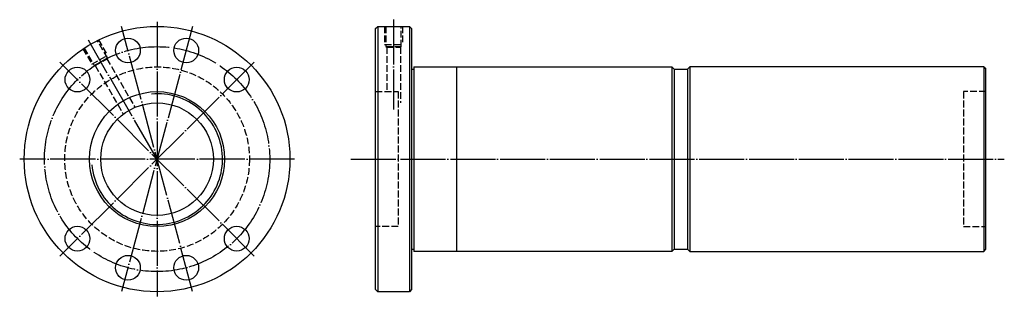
# Model space of a CAD drawing. Header units: millimetres. Extents: x -56 to 381, y 139 to 262.
import ezdxf

# ---------------------------------------------------------------- set-up
doc = ezdxf.new("R2010")
doc.units = ezdxf.units.MM
for name, pattern in [('CENTER', [22, 20, -1, 0, -1]), ('DASHED', [4, 3, -1]), ('THIN', [200000, 200000, 0])]:
    doc.linetypes.add(name, pattern=pattern)
doc.layers.add('NT', color=7, linetype='Continuous')

msp = doc.modelspace()

# ---------------------------------------------------------------- linework, layer by layer
at = {"layer": 'NT', "color": 3, "linetype": 'CENTER'}
for p, q in [((20.79, 258.92), (-10.79, 141.08)), ((20.79, 141.08), (-10.79, 258.92)), ((5, 261), (5, 139)), ((110, 262), (110, 222)), ((5, 200), (-25.5, 252.83)), ((48.13, 243.13), (-38.13, 156.87)), ((48.13, 156.87), (-38.13, 243.13)), ((66, 200), (-56, 200)), ((91, 200), (381.15, 200))]:
    msp.add_line(p, q, dxfattribs=at)
at = {"layer": 'NT', "color": 16, "linetype": 'Continuous'}
for p, q in [((102, 258), (103, 259)), ((102, 142), (102, 258)), ((103, 259), (117, 259)), ((103, 259), (103, 141)), ((117, 259), (118, 258)), ((117, 259), (117, 141)), ((118, 258), (118, 142)), ((119, 241), (119, 159)), ((119, 241), (233.5, 241)), ((138, 241), (138, 159)), ((233.5, 241), (234.5, 240)), ((233.5, 241), (233.5, 159)), ((241.5, 241), (240.5, 240)), ((372, 241), (241.5, 241)), ((241.5, 241), (241.5, 159)), ((372, 241), (372, 159)), ((372, 241), (373, 240)), ((118, 240), (119, 240)), ((234.5, 240), (234.5, 160)), ((234.5, 240), (240.5, 240)), ((240.5, 240), (240.5, 160)), ((373, 160), (373, 240)), ((118, 160), (119, 160)), ((233.5, 159), (119, 159)), ((234.5, 160), (233.5, 159)), ((234.5, 160), (240.5, 160)), ((240.5, 160), (241.5, 159)), ((241.5, 159), (372, 159)), ((372, 159), (373, 160)), ((103, 141), (102, 142)), ((117, 141), (103, 141)), ((118, 142), (117, 141))]:
    msp.add_line(p, q, dxfattribs=at)
at = {"layer": 'NT', "color": 1, "linetype": 'DASHED'}
for p, q in [((106, 259), (106, 251)), ((114, 259), (114, 251)), ((-21.04, 253.1), (-17.04, 246.17)), ((106, 251), (114, 251)), ((106.6, 250), (113.4, 250)), ((107, 249.77), (107, 230)), ((113, 249.77), (113, 225)), ((-27.96, 249.1), (-23.96, 242.17)), ((-23.96, 242.17), (-17.04, 246.17)), ((-22.94, 241.6), (-17.06, 245)), ((-22.48, 241.6), (-10.01, 219.99)), ((-17.29, 244.6), (-4.9, 223.15)), ((102, 230), (112, 230)), ((112, 230), (112, 170)), ((373, 230), (363, 230)), ((363, 230), (363, 170)), ((112, 170), (102, 170)), ((363, 170), (373, 170))]:
    msp.add_line(p, q, dxfattribs=at)
for points in [[(106.6, 259), (106.6, 250), (107, 249.77), (113, 249.77), (113.4, 250), (113.4, 259)], [(-27.44, 249.4), (-22.94, 241.6), (-22.48, 241.6), (-17.29, 244.6), (-17.06, 245), (-21.56, 252.8)]]:
    msp.add_lwpolyline(points, dxfattribs=at)
at = {"layer": 'NT', "color": 16, "linetype": 'Continuous'}
for centre, radius in [((5, 200), 59), ((-7.94, 248.3), 5.5), ((17.94, 248.3), 5.5), ((-30.36, 235.36), 5.5), ((40.36, 235.36), 5.5), ((5, 200), 30), ((5, 200), 25), ((-30.36, 164.64), 5.5), ((40.36, 164.64), 5.5), ((-7.94, 151.7), 5.5), ((17.94, 151.7), 5.5)]:
    msp.add_circle(centre, radius, dxfattribs=at)
at = {"layer": 'NT', "color": 3, "linetype": 'CENTER'}
msp.add_circle((5, 200), 50, dxfattribs=at)
at = {"layer": 'NT', "color": 1, "linetype": 'DASHED'}
msp.add_circle((5, 200), 41, dxfattribs=at)
at = {"layer": 'NT', "color": 5, "linetype": 'THIN'}
msp.add_arc((5, 200), 29.05, 185, 95, dxfattribs=at)

doc.saveas('drawing.dxf')
